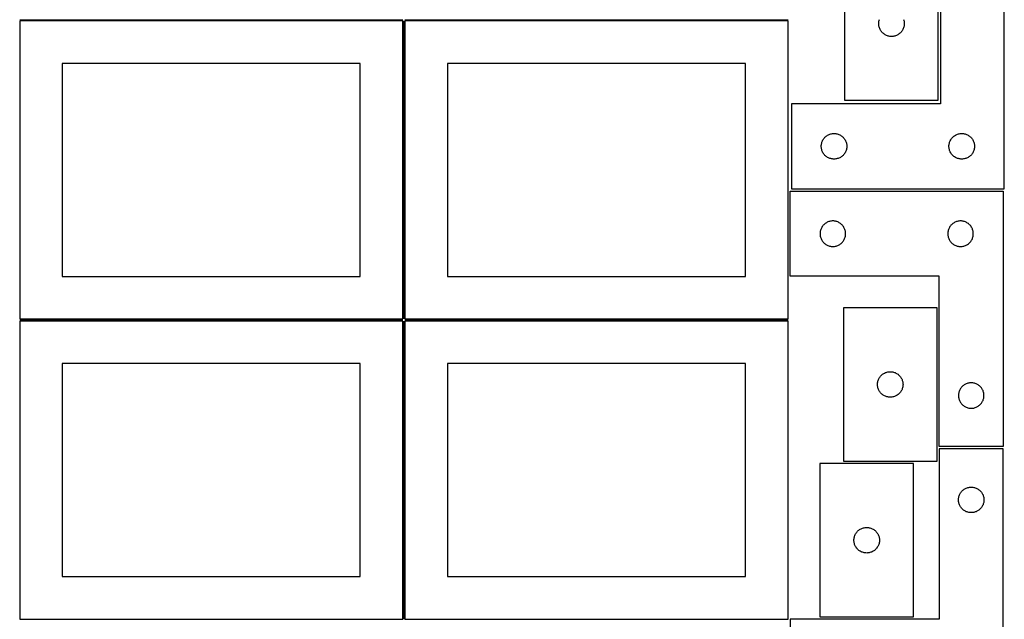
# Model space of a CAD drawing. Header units: millimetres. Extents: x 7 to 1243, y 7 to 2493.
# Tile 3 of 14: x 550 to 1243, y 429 to 852. Entities that reach past the tile are written whole.
import ezdxf

# ---------------------------------------------------------------- set-up
doc = ezdxf.new("R2010")
doc.units = ezdxf.units.MM
doc.layers.add('COMMON', color=5, linetype='CONTINUOUS', true_color=0x0000ff)
doc.layers.add('CUT', color=7, linetype='CONTINUOUS', true_color=0x000000)

msp = doc.modelspace()

# ---------------------------------------------------------------- linework, layer by layer
at = {"layer": 'COMMON'}
for p, q in [((549.562896, 851.812898), (819.562896, 851.812898)), ((820.312896, 851.050692), (820.312896, 641.062898)), ((821.062897, 851.800692), (1091.062897, 851.800692)), ((549.562896, 640.312897), (819.562896, 640.312897)), ((820.312896, 639.550691), (820.312896, 429.562897)), ((821.062897, 640.300691), (1091.062897, 640.300691))]:
    msp.add_line(p, q, dxfattribs=at)
at = {"layer": 'CUT'}
for p, q in [((1198.43503, 912.671724), (1198.43503, 792.671724)), ((1243.43503, 732.671724), (1243.43503, 912.671724)), ((1130.920981, 903.080354), (1130.920981, 795.080354)), ((1196.920981, 795.080354), (1196.920981, 903.080354)), ((819.562896, 851.062898), (549.562896, 851.062898)), ((549.562896, 851.062898), (549.562896, 641.062898)), ((819.562896, 641.062898), (819.562896, 851.062898)), ((1091.062897, 851.050692), (821.062897, 851.050692)), ((821.062897, 851.050692), (821.062897, 641.050692)), ((1091.062897, 641.050692), (1091.062897, 851.050692)), ((1154.920981, 849.080354), (1154.94025, 849.668983)), ((1154.94025, 848.491726), (1154.920981, 849.080354)), ((1154.94025, 849.668983), (1154.997977, 850.25509)), ((1154.997977, 847.905619), (1154.94025, 848.491726)), ((1154.997977, 850.25509), (1155.093913, 850.836167)), ((1155.093913, 847.324541), (1154.997977, 847.905619)), ((1155.093913, 850.836167), (1155.227648, 851.409726)), ((1155.227648, 846.750983), (1155.093913, 847.324541)), ((1155.227648, 851.409726), (1155.39861, 851.97331)), ((1155.39861, 846.187399), (1155.227648, 846.750983)), ((1172.443352, 851.97331), (1172.614313, 851.409726)), ((1172.614313, 846.750983), (1172.443352, 846.187399)), ((1172.614313, 851.409726), (1172.748048, 850.836167)), ((1172.748048, 847.324541), (1172.614313, 846.750983)), ((1172.748048, 850.836167), (1172.843985, 850.25509)), ((1172.843985, 847.905619), (1172.748048, 847.324541)), ((1172.843985, 850.25509), (1172.901711, 849.668983)), ((1172.901711, 848.491726), (1172.843985, 847.905619)), ((1172.901711, 849.668983), (1172.920981, 849.080354)), ((1172.920981, 849.080354), (1172.901711, 848.491726)), ((1155.606065, 845.636203), (1155.39861, 846.187399)), ((1155.849126, 845.099756), (1155.606065, 845.636203)), ((1156.126752, 844.580354), (1155.849126, 845.099756)), ((1156.437754, 844.080222), (1156.126752, 844.580354)), ((1156.780801, 843.601502), (1156.437754, 844.080222)), ((1157.154422, 843.146242), (1156.780801, 843.601502)), ((1157.55702, 842.716393), (1157.154422, 843.146242)), ((1157.986868, 842.313796), (1157.55702, 842.716393)), ((1158.442128, 841.940174), (1157.986868, 842.313796)), ((1158.920849, 841.597128), (1158.442128, 841.940174)), ((1159.420981, 841.286126), (1158.920849, 841.597128)), ((1159.940383, 841.0085), (1159.420981, 841.286126)), ((1160.47683, 840.765439), (1159.940383, 841.0085)), ((1161.028026, 840.557983), (1160.47683, 840.765439)), ((1161.591609, 840.387022), (1161.028026, 840.557983)), ((1162.165168, 840.253287), (1161.591609, 840.387022)), ((1162.746245, 840.157351), (1162.165168, 840.253287)), ((1163.332353, 840.099624), (1162.746245, 840.157351)), ((1163.920981, 840.080354), (1163.332353, 840.099624)), ((1164.509609, 840.099624), (1163.920981, 840.080354)), ((1165.095716, 840.157351), (1164.509609, 840.099624)), ((1165.676794, 840.253287), (1165.095716, 840.157351)), ((1166.250352, 840.387022), (1165.676794, 840.253287)), ((1166.813936, 840.557983), (1166.250352, 840.387022)), ((1167.365132, 840.765439), (1166.813936, 840.557983)), ((1167.901579, 841.0085), (1167.365132, 840.765439)), ((1168.420981, 841.286126), (1167.901579, 841.0085)), ((1168.921113, 841.597128), (1168.420981, 841.286126)), ((1169.399834, 841.940174), (1168.921113, 841.597128)), ((1169.855093, 842.313796), (1169.399834, 841.940174)), ((1170.284942, 842.716393), (1169.855093, 842.313796)), ((1170.687539, 843.146242), (1170.284942, 842.716393)), ((1171.061161, 843.601502), (1170.687539, 843.146242)), ((1171.404207, 844.080222), (1171.061161, 843.601502)), ((1171.715209, 844.580354), (1171.404207, 844.080222)), ((1171.992835, 845.099756), (1171.715209, 844.580354)), ((1172.235897, 845.636203), (1171.992835, 845.099756)), ((1172.443352, 846.187399), (1172.235897, 845.636203)), ((789.562896, 821.062898), (579.562896, 821.062898)), ((579.562896, 821.062898), (579.562896, 671.062898)), ((789.562896, 671.062898), (789.562896, 821.062898)), ((1061.062897, 821.050692), (851.062897, 821.050692)), ((851.062897, 821.050692), (851.062897, 671.050692)), ((1061.062897, 671.050692), (1061.062897, 821.050692)), ((1198.43503, 792.671724), (1093.43503, 792.671724)), ((1093.43503, 792.671724), (1093.43503, 732.671724)), ((1130.920981, 795.080354), (1196.920981, 795.080354)), ((1118.434898, 770.154951), (1118.93503, 770.465953)), ((1118.93503, 770.465953), (1119.454432, 770.743579)), ((1119.454432, 770.743579), (1119.990879, 770.98664)), ((1119.990879, 770.98664), (1120.542075, 771.194095)), ((1120.542075, 771.194095), (1121.105659, 771.365056)), ((1121.105659, 771.365056), (1121.679217, 771.498792)), ((1121.679217, 771.498792), (1122.260295, 771.594728)), ((1122.260295, 771.594728), (1122.846402, 771.652454)), ((1122.846402, 771.652454), (1123.43503, 771.671724)), ((1123.43503, 771.671724), (1124.023658, 771.652454)), ((1124.023658, 771.652454), (1124.609766, 771.594728)), ((1124.609766, 771.594728), (1125.190843, 771.498792)), ((1125.190843, 771.498792), (1125.764402, 771.365056)), ((1125.764402, 771.365056), (1126.327985, 771.194095)), ((1126.327985, 771.194095), (1126.879181, 770.98664)), ((1126.879181, 770.98664), (1127.415629, 770.743579)), ((1127.415629, 770.743579), (1127.93503, 770.465953)), ((1127.93503, 770.465953), (1128.435162, 770.154951)), ((1208.434898, 770.154951), (1208.93503, 770.465953)), ((1208.93503, 770.465953), (1209.454432, 770.743579)), ((1209.454432, 770.743579), (1209.990879, 770.98664)), ((1209.990879, 770.98664), (1210.542075, 771.194095)), ((1210.542075, 771.194095), (1211.105659, 771.365056)), ((1211.105659, 771.365056), (1211.679217, 771.498792)), ((1211.679217, 771.498792), (1212.260295, 771.594728)), ((1212.260295, 771.594728), (1212.846402, 771.652454)), ((1212.846402, 771.652454), (1213.43503, 771.671724)), ((1213.43503, 771.671724), (1214.023658, 771.652454)), ((1214.023658, 771.652454), (1214.609766, 771.594728)), ((1214.609766, 771.594728), (1215.190843, 771.498792)), ((1215.190843, 771.498792), (1215.764402, 771.365056)), ((1215.764402, 771.365056), (1216.327985, 771.194095)), ((1216.327985, 771.194095), (1216.879181, 770.98664)), ((1216.879181, 770.98664), (1217.415629, 770.743579)), ((1217.415629, 770.743579), (1217.93503, 770.465953)), ((1217.93503, 770.465953), (1218.435162, 770.154951)), ((1114.43503, 762.671724), (1114.4543, 763.260352)), ((1114.4543, 763.260352), (1114.512027, 763.84646)), ((1114.512027, 763.84646), (1114.607963, 764.427537)), ((1114.607963, 764.427537), (1114.741698, 765.001095)), ((1114.741698, 765.001095), (1114.912659, 765.564679)), ((1114.912659, 765.564679), (1115.120114, 766.115875)), ((1115.120114, 766.115875), (1115.363176, 766.652322)), ((1115.363176, 766.652322), (1115.640802, 767.171724)), ((1115.640802, 767.171724), (1115.951804, 767.671856)), ((1115.951804, 767.671856), (1116.29485, 768.150577)), ((1116.29485, 768.150577), (1116.668472, 768.605836)), ((1116.668472, 768.605836), (1117.071069, 769.035685)), ((1117.071069, 769.035685), (1117.500918, 769.438282)), ((1117.500918, 769.438282), (1117.956177, 769.811904)), ((1117.956177, 769.811904), (1118.434898, 770.154951)), ((1128.435162, 770.154951), (1128.913883, 769.811904)), ((1128.913883, 769.811904), (1129.369143, 769.438282)), ((1129.369143, 769.438282), (1129.798991, 769.035685)), ((1129.798991, 769.035685), (1130.201589, 768.605836)), ((1130.201589, 768.605836), (1130.57521, 768.150577)), ((1130.57521, 768.150577), (1130.918257, 767.671856)), ((1130.918257, 767.671856), (1131.229259, 767.171724)), ((1131.229259, 767.171724), (1131.506885, 766.652322)), ((1131.506885, 766.652322), (1131.749946, 766.115875)), ((1131.749946, 766.115875), (1131.957401, 765.564679)), ((1131.957401, 765.564679), (1132.128363, 765.001095)), ((1132.128363, 765.001095), (1132.262098, 764.427537)), ((1132.262098, 764.427537), (1132.358034, 763.84646)), ((1132.358034, 763.84646), (1132.415761, 763.260352)), ((1132.415761, 763.260352), (1132.43503, 762.671724)), ((1204.43503, 762.671724), (1204.4543, 763.260352)), ((1204.4543, 763.260352), (1204.512027, 763.84646)), ((1204.512027, 763.84646), (1204.607963, 764.427537)), ((1204.607963, 764.427537), (1204.741698, 765.001095)), ((1204.741698, 765.001095), (1204.912659, 765.564679)), ((1204.912659, 765.564679), (1205.120114, 766.115875)), ((1205.120114, 766.115875), (1205.363176, 766.652322)), ((1205.363176, 766.652322), (1205.640802, 767.171724)), ((1205.640802, 767.171724), (1205.951804, 767.671856)), ((1205.951804, 767.671856), (1206.29485, 768.150577)), ((1206.29485, 768.150577), (1206.668472, 768.605836)), ((1206.668472, 768.605836), (1207.071069, 769.035685)), ((1207.071069, 769.035685), (1207.500918, 769.438282)), ((1207.500918, 769.438282), (1207.956177, 769.811904)), ((1207.956177, 769.811904), (1208.434898, 770.154951)), ((1218.435162, 770.154951), (1218.913883, 769.811904)), ((1218.913883, 769.811904), (1219.369143, 769.438282)), ((1219.369143, 769.438282), (1219.798991, 769.035685)), ((1219.798991, 769.035685), (1220.201589, 768.605836)), ((1220.201589, 768.605836), (1220.57521, 768.150577)), ((1220.57521, 768.150577), (1220.918257, 767.671856)), ((1220.918257, 767.671856), (1221.229259, 767.171724)), ((1221.229259, 767.171724), (1221.506885, 766.652322)), ((1221.506885, 766.652322), (1221.749946, 766.115875)), ((1221.749946, 766.115875), (1221.957401, 765.564679)), ((1221.957401, 765.564679), (1222.128363, 765.001095)), ((1222.128363, 765.001095), (1222.262098, 764.427537)), ((1222.262098, 764.427537), (1222.358034, 763.84646)), ((1222.358034, 763.84646), (1222.415761, 763.260352)), ((1222.415761, 763.260352), (1222.43503, 762.671724)), ((1114.4543, 762.083096), (1114.43503, 762.671724)), ((1114.512027, 761.496988), (1114.4543, 762.083096)), ((1114.607963, 760.915911), (1114.512027, 761.496988)), ((1114.741698, 760.342353), (1114.607963, 760.915911)), ((1114.912659, 759.778769), (1114.741698, 760.342353)), ((1115.120114, 759.227573), (1114.912659, 759.778769)), ((1115.363176, 758.691126), (1115.120114, 759.227573)), ((1115.640802, 758.171724), (1115.363176, 758.691126)), ((1115.951804, 757.671592), (1115.640802, 758.171724)), ((1116.29485, 757.192871), (1115.951804, 757.671592)), ((1116.668472, 756.737612), (1116.29485, 757.192871)), ((1117.071069, 756.307763), (1116.668472, 756.737612)), ((1130.201589, 756.737612), (1129.798991, 756.307763)), ((1130.57521, 757.192871), (1130.201589, 756.737612)), ((1130.918257, 757.671592), (1130.57521, 757.192871)), ((1131.229259, 758.171724), (1130.918257, 757.671592)), ((1131.506885, 758.691126), (1131.229259, 758.171724)), ((1131.749946, 759.227573), (1131.506885, 758.691126)), ((1131.957401, 759.778769), (1131.749946, 759.227573)), ((1132.128363, 760.342353), (1131.957401, 759.778769)), ((1132.262098, 760.915911), (1132.128363, 760.342353)), ((1132.358034, 761.496988), (1132.262098, 760.915911)), ((1132.415761, 762.083096), (1132.358034, 761.496988)), ((1132.43503, 762.671724), (1132.415761, 762.083096)), ((1204.4543, 762.083096), (1204.43503, 762.671724)), ((1204.512027, 761.496988), (1204.4543, 762.083096)), ((1204.607963, 760.915911), (1204.512027, 761.496988)), ((1204.741698, 760.342353), (1204.607963, 760.915911)), ((1204.912659, 759.778769), (1204.741698, 760.342353)), ((1205.120114, 759.227573), (1204.912659, 759.778769)), ((1205.363176, 758.691126), (1205.120114, 759.227573)), ((1205.640802, 758.171724), (1205.363176, 758.691126)), ((1205.951804, 757.671592), (1205.640802, 758.171724)), ((1206.29485, 757.192871), (1205.951804, 757.671592)), ((1206.668472, 756.737612), (1206.29485, 757.192871)), ((1207.071069, 756.307763), (1206.668472, 756.737612)), ((1220.201589, 756.737612), (1219.798991, 756.307763)), ((1220.57521, 757.192871), (1220.201589, 756.737612)), ((1220.918257, 757.671592), (1220.57521, 757.192871)), ((1221.229259, 758.171724), (1220.918257, 757.671592)), ((1221.506885, 758.691126), (1221.229259, 758.171724)), ((1221.749946, 759.227573), (1221.506885, 758.691126)), ((1221.957401, 759.778769), (1221.749946, 759.227573)), ((1222.128363, 760.342353), (1221.957401, 759.778769)), ((1222.262098, 760.915911), (1222.128363, 760.342353)), ((1222.358034, 761.496988), (1222.262098, 760.915911)), ((1222.415761, 762.083096), (1222.358034, 761.496988)), ((1222.43503, 762.671724), (1222.415761, 762.083096)), ((1117.500918, 755.905166), (1117.071069, 756.307763)), ((1117.956177, 755.531544), (1117.500918, 755.905166)), ((1118.434898, 755.188498), (1117.956177, 755.531544)), ((1118.93503, 754.877495), (1118.434898, 755.188498)), ((1119.454432, 754.599869), (1118.93503, 754.877495)), ((1119.990879, 754.356808), (1119.454432, 754.599869)), ((1120.542075, 754.149353), (1119.990879, 754.356808)), ((1121.105659, 753.978392), (1120.542075, 754.149353)), ((1121.679217, 753.844656), (1121.105659, 753.978392)), ((1122.260295, 753.74872), (1121.679217, 753.844656)), ((1122.846402, 753.690994), (1122.260295, 753.74872)), ((1123.43503, 753.671724), (1122.846402, 753.690994)), ((1124.023658, 753.690994), (1123.43503, 753.671724)), ((1124.609766, 753.74872), (1124.023658, 753.690994)), ((1125.190843, 753.844656), (1124.609766, 753.74872)), ((1125.764402, 753.978392), (1125.190843, 753.844656)), ((1126.327985, 754.149353), (1125.764402, 753.978392)), ((1126.879181, 754.356808), (1126.327985, 754.149353)), ((1127.415629, 754.599869), (1126.879181, 754.356808)), ((1127.93503, 754.877495), (1127.415629, 754.599869)), ((1128.435162, 755.188498), (1127.93503, 754.877495)), ((1128.913883, 755.531544), (1128.435162, 755.188498)), ((1129.369143, 755.905166), (1128.913883, 755.531544)), ((1129.798991, 756.307763), (1129.369143, 755.905166)), ((1207.500918, 755.905166), (1207.071069, 756.307763)), ((1207.956177, 755.531544), (1207.500918, 755.905166)), ((1208.434898, 755.188498), (1207.956177, 755.531544)), ((1208.93503, 754.877495), (1208.434898, 755.188498)), ((1209.454432, 754.599869), (1208.93503, 754.877495)), ((1209.990879, 754.356808), (1209.454432, 754.599869)), ((1210.542075, 754.149353), (1209.990879, 754.356808)), ((1211.105659, 753.978392), (1210.542075, 754.149353)), ((1211.679217, 753.844656), (1211.105659, 753.978392)), ((1212.260295, 753.74872), (1211.679217, 753.844656)), ((1212.846402, 753.690994), (1212.260295, 753.74872)), ((1213.43503, 753.671724), (1212.846402, 753.690994)), ((1214.023658, 753.690994), (1213.43503, 753.671724)), ((1214.609766, 753.74872), (1214.023658, 753.690994)), ((1215.190843, 753.844656), (1214.609766, 753.74872)), ((1215.764402, 753.978392), (1215.190843, 753.844656)), ((1216.327985, 754.149353), (1215.764402, 753.978392)), ((1216.879181, 754.356808), (1216.327985, 754.149353)), ((1217.415629, 754.599869), (1216.879181, 754.356808)), ((1217.93503, 754.877495), (1217.415629, 754.599869)), ((1218.435162, 755.188498), (1217.93503, 754.877495)), ((1218.913883, 755.531544), (1218.435162, 755.188498)), ((1219.369143, 755.905166), (1218.913883, 755.531544)), ((1219.798991, 756.307763), (1219.369143, 755.905166)), ((1092.604729, 671.083838), (1092.604729, 731.083838)), ((1092.604729, 731.083838), (1242.604729, 731.083838)), ((1093.43503, 732.671724), (1243.43503, 732.671724)), ((1242.604729, 731.083838), (1242.604729, 551.083838)), ((1116.670617, 707.850396), (1116.240768, 707.447799)), ((1117.125876, 708.224018), (1116.670617, 707.850396)), ((1117.604597, 708.567065), (1117.125876, 708.224018)), ((1118.104729, 708.878067), (1117.604597, 708.567065)), ((1118.624131, 709.155693), (1118.104729, 708.878067)), ((1119.160578, 709.398754), (1118.624131, 709.155693)), ((1119.711774, 709.606209), (1119.160578, 709.398754)), ((1120.275358, 709.777171), (1119.711774, 709.606209)), ((1120.848916, 709.910906), (1120.275358, 709.777171)), ((1121.429993, 710.006842), (1120.848916, 709.910906)), ((1122.016101, 710.064569), (1121.429993, 710.006842)), ((1122.604729, 710.083838), (1122.016101, 710.064569)), ((1123.193357, 710.064569), (1122.604729, 710.083838)), ((1123.779465, 710.006842), (1123.193357, 710.064569)), ((1124.360542, 709.910906), (1123.779465, 710.006842)), ((1124.934101, 709.777171), (1124.360542, 709.910906)), ((1125.497684, 709.606209), (1124.934101, 709.777171)), ((1126.04888, 709.398754), (1125.497684, 709.606209)), ((1126.585327, 709.155693), (1126.04888, 709.398754)), ((1127.104729, 708.878067), (1126.585327, 709.155693)), ((1127.604861, 708.567065), (1127.104729, 708.878067)), ((1128.083582, 708.224018), (1127.604861, 708.567065)), ((1128.538841, 707.850396), (1128.083582, 708.224018)), ((1128.96869, 707.447799), (1128.538841, 707.850396)), ((1206.670617, 707.850396), (1206.240768, 707.447799)), ((1207.125876, 708.224018), (1206.670617, 707.850396)), ((1207.604597, 708.567065), (1207.125876, 708.224018)), ((1208.104729, 708.878067), (1207.604597, 708.567065)), ((1208.624131, 709.155693), (1208.104729, 708.878067)), ((1209.160578, 709.398754), (1208.624131, 709.155693)), ((1209.711774, 709.606209), (1209.160578, 709.398754)), ((1210.275358, 709.777171), (1209.711774, 709.606209)), ((1210.848916, 709.910906), (1210.275358, 709.777171)), ((1211.429993, 710.006842), (1210.848916, 709.910906)), ((1212.016101, 710.064569), (1211.429993, 710.006842)), ((1212.604729, 710.083838), (1212.016101, 710.064569)), ((1213.193357, 710.064569), (1212.604729, 710.083838)), ((1213.779465, 710.006842), (1213.193357, 710.064569)), ((1214.360542, 709.910906), (1213.779465, 710.006842)), ((1214.934101, 709.777171), (1214.360542, 709.910906)), ((1215.497684, 709.606209), (1214.934101, 709.777171)), ((1216.04888, 709.398754), (1215.497684, 709.606209)), ((1216.585327, 709.155693), (1216.04888, 709.398754)), ((1217.104729, 708.878067), (1216.585327, 709.155693)), ((1217.604861, 708.567065), (1217.104729, 708.878067)), ((1218.083582, 708.224018), (1217.604861, 708.567065)), ((1218.538841, 707.850396), (1218.083582, 708.224018)), ((1218.96869, 707.447799), (1218.538841, 707.850396)), ((1113.623999, 701.672466), (1113.604729, 701.083838)), ((1113.604729, 701.083838), (1113.623999, 700.49521)), ((1113.681725, 702.258574), (1113.623999, 701.672466)), ((1113.777662, 702.839651), (1113.681725, 702.258574)), ((1113.911397, 703.41321), (1113.777662, 702.839651)), ((1114.082358, 703.976793), (1113.911397, 703.41321)), ((1114.289813, 704.527989), (1114.082358, 703.976793)), ((1114.532874, 705.064436), (1114.289813, 704.527989)), ((1114.810501, 705.583838), (1114.532874, 705.064436)), ((1115.121503, 706.08397), (1114.810501, 705.583838)), ((1115.464549, 706.562691), (1115.121503, 706.08397)), ((1115.838171, 707.017951), (1115.464549, 706.562691)), ((1116.240768, 707.447799), (1115.838171, 707.017951)), ((1129.371287, 707.017951), (1128.96869, 707.447799)), ((1129.744909, 706.562691), (1129.371287, 707.017951)), ((1130.087956, 706.08397), (1129.744909, 706.562691)), ((1130.398958, 705.583838), (1130.087956, 706.08397)), ((1130.676584, 705.064436), (1130.398958, 705.583838)), ((1130.919645, 704.527989), (1130.676584, 705.064436)), ((1131.1271, 703.976793), (1130.919645, 704.527989)), ((1131.298062, 703.41321), (1131.1271, 703.976793)), ((1131.431797, 702.839651), (1131.298062, 703.41321)), ((1131.527733, 702.258574), (1131.431797, 702.839651)), ((1131.585459, 701.672466), (1131.527733, 702.258574)), ((1131.604729, 701.083838), (1131.585459, 701.672466)), ((1131.585459, 700.49521), (1131.604729, 701.083838)), ((1203.623999, 701.672466), (1203.604729, 701.083838)), ((1203.604729, 701.083838), (1203.623999, 700.49521)), ((1203.681725, 702.258574), (1203.623999, 701.672466)), ((1203.777662, 702.839651), (1203.681725, 702.258574)), ((1203.911397, 703.41321), (1203.777662, 702.839651)), ((1204.082358, 703.976793), (1203.911397, 703.41321)), ((1204.289813, 704.527989), (1204.082358, 703.976793)), ((1204.532874, 705.064436), (1204.289813, 704.527989)), ((1204.810501, 705.583838), (1204.532874, 705.064436)), ((1205.121503, 706.08397), (1204.810501, 705.583838)), ((1205.464549, 706.562691), (1205.121503, 706.08397)), ((1205.838171, 707.017951), (1205.464549, 706.562691)), ((1206.240768, 707.447799), (1205.838171, 707.017951)), ((1219.371287, 707.017951), (1218.96869, 707.447799)), ((1219.744909, 706.562691), (1219.371287, 707.017951)), ((1220.087956, 706.08397), (1219.744909, 706.562691)), ((1220.398958, 705.583838), (1220.087956, 706.08397)), ((1220.676584, 705.064436), (1220.398958, 705.583838)), ((1220.919645, 704.527989), (1220.676584, 705.064436)), ((1221.1271, 703.976793), (1220.919645, 704.527989)), ((1221.298062, 703.41321), (1221.1271, 703.976793)), ((1221.431797, 702.839651), (1221.298062, 703.41321)), ((1221.527733, 702.258574), (1221.431797, 702.839651)), ((1221.585459, 701.672466), (1221.527733, 702.258574)), ((1221.604729, 701.083838), (1221.585459, 701.672466)), ((1221.585459, 700.49521), (1221.604729, 701.083838)), ((1113.623999, 700.49521), (1113.681725, 699.909102)), ((1113.681725, 699.909102), (1113.777662, 699.328025)), ((1113.777662, 699.328025), (1113.911397, 698.754467)), ((1113.911397, 698.754467), (1114.082358, 698.190883)), ((1114.082358, 698.190883), (1114.289813, 697.639687)), ((1114.289813, 697.639687), (1114.532874, 697.10324)), ((1114.532874, 697.10324), (1114.810501, 696.583838)), ((1114.810501, 696.583838), (1115.121503, 696.083706)), ((1115.121503, 696.083706), (1115.464549, 695.604985)), ((1115.464549, 695.604985), (1115.838171, 695.149726)), ((1115.838171, 695.149726), (1116.240768, 694.719877)), ((1116.240768, 694.719877), (1116.670617, 694.31728)), ((1116.670617, 694.31728), (1117.125876, 693.943658)), ((1117.125876, 693.943658), (1117.604597, 693.600612)), ((1127.604861, 693.600612), (1128.083582, 693.943658)), ((1128.083582, 693.943658), (1128.538841, 694.31728)), ((1128.538841, 694.31728), (1128.96869, 694.719877)), ((1128.96869, 694.719877), (1129.371287, 695.149726)), ((1129.371287, 695.149726), (1129.744909, 695.604985)), ((1129.744909, 695.604985), (1130.087956, 696.083706)), ((1130.087956, 696.083706), (1130.398958, 696.583838)), ((1130.398958, 696.583838), (1130.676584, 697.10324)), ((1130.676584, 697.10324), (1130.919645, 697.639687)), ((1130.919645, 697.639687), (1131.1271, 698.190883)), ((1131.1271, 698.190883), (1131.298062, 698.754467)), ((1131.298062, 698.754467), (1131.431797, 699.328025)), ((1131.431797, 699.328025), (1131.527733, 699.909102)), ((1131.527733, 699.909102), (1131.585459, 700.49521)), ((1203.623999, 700.49521), (1203.681725, 699.909102)), ((1203.681725, 699.909102), (1203.777662, 699.328025)), ((1203.777662, 699.328025), (1203.911397, 698.754467)), ((1203.911397, 698.754467), (1204.082358, 698.190883)), ((1204.082358, 698.190883), (1204.289813, 697.639687)), ((1204.289813, 697.639687), (1204.532874, 697.10324)), ((1204.532874, 697.10324), (1204.810501, 696.583838)), ((1204.810501, 696.583838), (1205.121503, 696.083706)), ((1205.121503, 696.083706), (1205.464549, 695.604985)), ((1205.464549, 695.604985), (1205.838171, 695.149726)), ((1205.838171, 695.149726), (1206.240768, 694.719877)), ((1206.240768, 694.719877), (1206.670617, 694.31728)), ((1206.670617, 694.31728), (1207.125876, 693.943658)), ((1207.125876, 693.943658), (1207.604597, 693.600612)), ((1217.604861, 693.600612), (1218.083582, 693.943658)), ((1218.083582, 693.943658), (1218.538841, 694.31728)), ((1218.538841, 694.31728), (1218.96869, 694.719877)), ((1218.96869, 694.719877), (1219.371287, 695.149726)), ((1219.371287, 695.149726), (1219.744909, 695.604985)), ((1219.744909, 695.604985), (1220.087956, 696.083706)), ((1220.087956, 696.083706), (1220.398958, 696.583838)), ((1220.398958, 696.583838), (1220.676584, 697.10324)), ((1220.676584, 697.10324), (1220.919645, 697.639687)), ((1220.919645, 697.639687), (1221.1271, 698.190883)), ((1221.1271, 698.190883), (1221.298062, 698.754467)), ((1221.298062, 698.754467), (1221.431797, 699.328025)), ((1221.431797, 699.328025), (1221.527733, 699.909102)), ((1221.527733, 699.909102), (1221.585459, 700.49521)), ((1117.604597, 693.600612), (1118.104729, 693.28961)), ((1118.104729, 693.28961), (1118.624131, 693.011984)), ((1118.624131, 693.011984), (1119.160578, 692.768922)), ((1119.160578, 692.768922), (1119.711774, 692.561467)), ((1119.711774, 692.561467), (1120.275358, 692.390506)), ((1120.275358, 692.390506), (1120.848916, 692.256771)), ((1120.848916, 692.256771), (1121.429993, 692.160834)), ((1121.429993, 692.160834), (1122.016101, 692.103108)), ((1122.016101, 692.103108), (1122.604729, 692.083838)), ((1122.604729, 692.083838), (1123.193357, 692.103108)), ((1123.193357, 692.103108), (1123.779465, 692.160834)), ((1123.779465, 692.160834), (1124.360542, 692.256771)), ((1124.360542, 692.256771), (1124.934101, 692.390506)), ((1124.934101, 692.390506), (1125.497684, 692.561467)), ((1125.497684, 692.561467), (1126.04888, 692.768922)), ((1126.04888, 692.768922), (1126.585327, 693.011984)), ((1126.585327, 693.011984), (1127.104729, 693.28961)), ((1127.104729, 693.28961), (1127.604861, 693.600612)), ((1207.604597, 693.600612), (1208.104729, 693.28961)), ((1208.104729, 693.28961), (1208.624131, 693.011984)), ((1208.624131, 693.011984), (1209.160578, 692.768922)), ((1209.160578, 692.768922), (1209.711774, 692.561467)), ((1209.711774, 692.561467), (1210.275358, 692.390506)), ((1210.275358, 692.390506), (1210.848916, 692.256771)), ((1210.848916, 692.256771), (1211.429993, 692.160834)), ((1211.429993, 692.160834), (1212.016101, 692.103108)), ((1212.016101, 692.103108), (1212.604729, 692.083838)), ((1212.604729, 692.083838), (1213.193357, 692.103108)), ((1213.193357, 692.103108), (1213.779465, 692.160834)), ((1213.779465, 692.160834), (1214.360542, 692.256771)), ((1214.360542, 692.256771), (1214.934101, 692.390506)), ((1214.934101, 692.390506), (1215.497684, 692.561467)), ((1215.497684, 692.561467), (1216.04888, 692.768922)), ((1216.04888, 692.768922), (1216.585327, 693.011984)), ((1216.585327, 693.011984), (1217.104729, 693.28961)), ((1217.104729, 693.28961), (1217.604861, 693.600612)), ((579.562896, 671.062898), (789.562896, 671.062898)), ((851.062897, 671.050692), (1061.062897, 671.050692)), ((1197.604729, 671.083838), (1092.604729, 671.083838)), ((1197.604729, 551.083838), (1197.604729, 671.083838)), ((1130.04799, 648.881316), (1130.04799, 540.881316)), ((1196.04799, 648.881316), (1130.04799, 648.881316)), ((1196.04799, 540.881316), (1196.04799, 648.881316)), ((549.562896, 641.062898), (819.562896, 641.062898)), ((819.562896, 639.562897), (549.562896, 639.562897)), ((549.562896, 639.562897), (549.562896, 429.562897)), ((819.562896, 429.562897), (819.562896, 639.562897)), ((821.062897, 641.050692), (1091.062897, 641.050692)), ((1091.062897, 639.550691), (821.062897, 639.550691)), ((821.062897, 639.550691), (821.062897, 429.550691)), ((1091.062897, 429.550691), (1091.062897, 639.550691)), ((789.562896, 609.562897), (579.562896, 609.562897)), ((579.562896, 609.562897), (579.562896, 459.562897)), ((789.562896, 459.562897), (789.562896, 609.562897)), ((1061.062897, 609.550691), (851.062897, 609.550691)), ((851.062897, 609.550691), (851.062897, 459.550691)), ((1061.062897, 459.550691), (1061.062897, 609.550691)), ((1160.718619, 603.574648), (1161.292177, 603.708383)), ((1161.292177, 603.708383), (1161.873254, 603.80432)), ((1161.873254, 603.80432), (1162.459362, 603.862046)), ((1162.459362, 603.862046), (1163.04799, 603.881316)), ((1163.04799, 603.881316), (1163.636618, 603.862046)), ((1163.636618, 603.862046), (1164.222726, 603.80432)), ((1164.222726, 603.80432), (1164.803803, 603.708383)), ((1164.803803, 603.708383), (1165.377362, 603.574648)), ((1154.220923, 596.637129), (1154.354658, 597.210687)), ((1154.354658, 597.210687), (1154.525619, 597.774271)), ((1154.525619, 597.774271), (1154.733074, 598.325467)), ((1154.733074, 598.325467), (1154.976136, 598.861914)), ((1154.976136, 598.861914), (1155.253762, 599.381316)), ((1155.253762, 599.381316), (1155.564764, 599.881448)), ((1155.564764, 599.881448), (1155.90781, 600.360169)), ((1155.90781, 600.360169), (1156.281432, 600.815428)), ((1156.281432, 600.815428), (1156.684029, 601.245277)), ((1156.684029, 601.245277), (1157.113878, 601.647874)), ((1157.113878, 601.647874), (1157.569137, 602.021496)), ((1157.569137, 602.021496), (1158.047858, 602.364542)), ((1158.047858, 602.364542), (1158.54799, 602.675544)), ((1158.54799, 602.675544), (1159.067392, 602.953171)), ((1159.067392, 602.953171), (1159.603839, 603.196232)), ((1159.603839, 603.196232), (1160.155035, 603.403687)), ((1160.155035, 603.403687), (1160.718619, 603.574648)), ((1165.377362, 603.574648), (1165.940945, 603.403687)), ((1165.940945, 603.403687), (1166.492141, 603.196232)), ((1166.492141, 603.196232), (1167.028588, 602.953171)), ((1167.028588, 602.953171), (1167.54799, 602.675544)), ((1167.54799, 602.675544), (1168.048122, 602.364542)), ((1168.048122, 602.364542), (1168.526843, 602.021496)), ((1168.526843, 602.021496), (1168.982103, 601.647874)), ((1168.982103, 601.647874), (1169.411951, 601.245277)), ((1169.411951, 601.245277), (1169.814548, 600.815428)), ((1169.814548, 600.815428), (1170.18817, 600.360169)), ((1170.18817, 600.360169), (1170.531217, 599.881448)), ((1170.531217, 599.881448), (1170.842219, 599.381316)), ((1170.842219, 599.381316), (1171.119845, 598.861914)), ((1171.119845, 598.861914), (1171.362906, 598.325467)), ((1171.362906, 598.325467), (1171.570361, 597.774271)), ((1171.570361, 597.774271), (1171.741323, 597.210687)), ((1171.741323, 597.210687), (1171.875058, 596.637129)), ((1154.04799, 594.881316), (1154.06726, 595.469944)), ((1154.06726, 594.292688), (1154.04799, 594.881316)), ((1154.06726, 595.469944), (1154.124986, 596.056052)), ((1154.124986, 593.70658), (1154.06726, 594.292688)), ((1154.124986, 596.056052), (1154.220923, 596.637129)), ((1154.220923, 593.125503), (1154.124986, 593.70658)), ((1154.354658, 592.551944), (1154.220923, 593.125503)), ((1154.525619, 591.988361), (1154.354658, 592.551944)), ((1154.733074, 591.437165), (1154.525619, 591.988361)), ((1154.976136, 590.900718), (1154.733074, 591.437165)), ((1155.253762, 590.381316), (1154.976136, 590.900718)), ((1155.564764, 589.881184), (1155.253762, 590.381316)), ((1155.90781, 589.402463), (1155.564764, 589.881184)), ((1170.531217, 589.881184), (1170.18817, 589.402463)), ((1170.842219, 590.381316), (1170.531217, 589.881184)), ((1171.119845, 590.900718), (1170.842219, 590.381316)), ((1171.362906, 591.437165), (1171.119845, 590.900718)), ((1171.570361, 591.988361), (1171.362906, 591.437165)), ((1171.741323, 592.551944), (1171.570361, 591.988361)), ((1171.875058, 593.125503), (1171.741323, 592.551944)), ((1171.875058, 596.637129), (1171.970994, 596.056052)), ((1171.970994, 593.70658), (1171.875058, 593.125503)), ((1171.970994, 596.056052), (1172.028721, 595.469944)), ((1172.028721, 594.292688), (1171.970994, 593.70658)), ((1172.028721, 595.469944), (1172.04799, 594.881316)), ((1172.04799, 594.881316), (1172.028721, 594.292688)), ((1211.582358, 589.976793), (1211.411397, 589.41321)), ((1211.789813, 590.527989), (1211.582358, 589.976793)), ((1212.032874, 591.064436), (1211.789813, 590.527989)), ((1212.310501, 591.583838), (1212.032874, 591.064436)), ((1212.621503, 592.08397), (1212.310501, 591.583838)), ((1212.964549, 592.562691), (1212.621503, 592.08397)), ((1213.338171, 593.017951), (1212.964549, 592.562691)), ((1213.740768, 593.447799), (1213.338171, 593.017951)), ((1214.170617, 593.850396), (1213.740768, 593.447799)), ((1214.625876, 594.224018), (1214.170617, 593.850396)), ((1215.104597, 594.567065), (1214.625876, 594.224018)), ((1215.604729, 594.878067), (1215.104597, 594.567065)), ((1216.124131, 595.155693), (1215.604729, 594.878067)), ((1216.660578, 595.398754), (1216.124131, 595.155693)), ((1217.211774, 595.606209), (1216.660578, 595.398754)), ((1217.775358, 595.777171), (1217.211774, 595.606209)), ((1218.348916, 595.910906), (1217.775358, 595.777171)), ((1218.929993, 596.006842), (1218.348916, 595.910906)), ((1219.516101, 596.064569), (1218.929993, 596.006842)), ((1220.104729, 596.083838), (1219.516101, 596.064569)), ((1220.693357, 596.064569), (1220.104729, 596.083838)), ((1221.279465, 596.006842), (1220.693357, 596.064569)), ((1221.860542, 595.910906), (1221.279465, 596.006842)), ((1222.434101, 595.777171), (1221.860542, 595.910906)), ((1222.997684, 595.606209), (1222.434101, 595.777171)), ((1223.54888, 595.398754), (1222.997684, 595.606209)), ((1224.085327, 595.155693), (1223.54888, 595.398754)), ((1224.604729, 594.878067), (1224.085327, 595.155693)), ((1225.104861, 594.567065), (1224.604729, 594.878067)), ((1225.583582, 594.224018), (1225.104861, 594.567065)), ((1226.038841, 593.850396), (1225.583582, 594.224018)), ((1226.46869, 593.447799), (1226.038841, 593.850396)), ((1226.871287, 593.017951), (1226.46869, 593.447799)), ((1227.244909, 592.562691), (1226.871287, 593.017951)), ((1227.587956, 592.08397), (1227.244909, 592.562691)), ((1227.898958, 591.583838), (1227.587956, 592.08397)), ((1228.176584, 591.064436), (1227.898958, 591.583838)), ((1228.419645, 590.527989), (1228.176584, 591.064436)), ((1228.6271, 589.976793), (1228.419645, 590.527989)), ((1228.798062, 589.41321), (1228.6271, 589.976793)), ((1156.281432, 588.947204), (1155.90781, 589.402463)), ((1156.684029, 588.517355), (1156.281432, 588.947204)), ((1157.113878, 588.114758), (1156.684029, 588.517355)), ((1157.569137, 587.741136), (1157.113878, 588.114758)), ((1158.047858, 587.398089), (1157.569137, 587.741136)), ((1158.54799, 587.087087), (1158.047858, 587.398089)), ((1159.067392, 586.809461), (1158.54799, 587.087087)), ((1159.603839, 586.5664), (1159.067392, 586.809461)), ((1160.155035, 586.358945), (1159.603839, 586.5664)), ((1160.718619, 586.187983), (1160.155035, 586.358945)), ((1161.292177, 586.054248), (1160.718619, 586.187983)), ((1161.873254, 585.958312), (1161.292177, 586.054248)), ((1162.459362, 585.900586), (1161.873254, 585.958312)), ((1163.04799, 585.881316), (1162.459362, 585.900586)), ((1163.636618, 585.900586), (1163.04799, 585.881316)), ((1164.222726, 585.958312), (1163.636618, 585.900586)), ((1164.803803, 586.054248), (1164.222726, 585.958312)), ((1165.377362, 586.187983), (1164.803803, 586.054248)), ((1165.940945, 586.358945), (1165.377362, 586.187983)), ((1166.492141, 586.5664), (1165.940945, 586.358945)), ((1167.028588, 586.809461), (1166.492141, 586.5664)), ((1167.54799, 587.087087), (1167.028588, 586.809461)), ((1168.048122, 587.398089), (1167.54799, 587.087087)), ((1168.526843, 587.741136), (1168.048122, 587.398089)), ((1168.982103, 588.114758), (1168.526843, 587.741136)), ((1169.411951, 588.517355), (1168.982103, 588.114758)), ((1169.814548, 588.947204), (1169.411951, 588.517355)), ((1170.18817, 589.402463), (1169.814548, 588.947204)), ((1211.123999, 587.672466), (1211.104729, 587.083838)), ((1211.104729, 587.083838), (1211.123999, 586.49521)), ((1211.181725, 588.258574), (1211.123999, 587.672466)), ((1211.123999, 586.49521), (1211.181725, 585.909102)), ((1211.277662, 588.839651), (1211.181725, 588.258574)), ((1211.181725, 585.909102), (1211.277662, 585.328025)), ((1211.411397, 589.41321), (1211.277662, 588.839651)), ((1211.277662, 585.328025), (1211.411397, 584.754467)), ((1211.411397, 584.754467), (1211.582358, 584.190883)), ((1211.582358, 584.190883), (1211.789813, 583.639687)), ((1211.789813, 583.639687), (1212.032874, 583.10324)), ((1212.032874, 583.10324), (1212.310501, 582.583838)), ((1227.898958, 582.583838), (1228.176584, 583.10324)), ((1228.176584, 583.10324), (1228.419645, 583.639687)), ((1228.419645, 583.639687), (1228.6271, 584.190883)), ((1228.6271, 584.190883), (1228.798062, 584.754467)), ((1228.931797, 588.839651), (1228.798062, 589.41321)), ((1228.798062, 584.754467), (1228.931797, 585.328025)), ((1229.027733, 588.258574), (1228.931797, 588.839651)), ((1228.931797, 585.328025), (1229.027733, 585.909102)), ((1229.085459, 587.672466), (1229.027733, 588.258574)), ((1229.027733, 585.909102), (1229.085459, 586.49521)), ((1229.104729, 587.083838), (1229.085459, 587.672466)), ((1229.085459, 586.49521), (1229.104729, 587.083838)), ((1212.310501, 582.583838), (1212.621503, 582.083706)), ((1212.621503, 582.083706), (1212.964549, 581.604985)), ((1212.964549, 581.604985), (1213.338171, 581.149726)), ((1213.338171, 581.149726), (1213.740768, 580.719877)), ((1213.740768, 580.719877), (1214.170617, 580.31728)), ((1214.170617, 580.31728), (1214.625876, 579.943658)), ((1214.625876, 579.943658), (1215.104597, 579.600612)), ((1215.104597, 579.600612), (1215.604729, 579.28961)), ((1215.604729, 579.28961), (1216.124131, 579.011984)), ((1216.124131, 579.011984), (1216.660578, 578.768922)), ((1216.660578, 578.768922), (1217.211774, 578.561467)), ((1217.211774, 578.561467), (1217.775358, 578.390506)), ((1217.775358, 578.390506), (1218.348916, 578.256771)), ((1218.348916, 578.256771), (1218.929993, 578.160834)), ((1218.929993, 578.160834), (1219.516101, 578.103108)), ((1219.516101, 578.103108), (1220.104729, 578.083838)), ((1220.104729, 578.083838), (1220.693357, 578.103108)), ((1220.693357, 578.103108), (1221.279465, 578.160834)), ((1221.279465, 578.160834), (1221.860542, 578.256771)), ((1221.860542, 578.256771), (1222.434101, 578.390506)), ((1222.434101, 578.390506), (1222.997684, 578.561467)), ((1222.997684, 578.561467), (1223.54888, 578.768922)), ((1223.54888, 578.768922), (1224.085327, 579.011984)), ((1224.085327, 579.011984), (1224.604729, 579.28961)), ((1224.604729, 579.28961), (1225.104861, 579.600612)), ((1225.104861, 579.600612), (1225.583582, 579.943658)), ((1225.583582, 579.943658), (1226.038841, 580.31728)), ((1226.038841, 580.31728), (1226.46869, 580.719877)), ((1226.46869, 580.719877), (1226.871287, 581.149726)), ((1226.871287, 581.149726), (1227.244909, 581.604985)), ((1227.244909, 581.604985), (1227.587956, 582.083706)), ((1227.587956, 582.083706), (1227.898958, 582.583838)), ((1242.604729, 551.083838), (1197.604729, 551.083838)), ((1242.604735, 549.562929), (1197.604735, 549.562929)), ((1197.604735, 549.562929), (1197.604735, 429.562929)), ((1242.604735, 369.562929), (1242.604735, 549.562929)), ((1179.449606, 539.123842), (1113.449606, 539.123842)), ((1113.449606, 539.123842), (1113.449606, 431.123842)), ((1130.04799, 540.881316), (1196.04799, 540.881316)), ((1179.449606, 431.123842), (1179.449606, 539.123842)), ((1214.170622, 520.329487), (1214.625882, 520.703109)), ((1214.625882, 520.703109), (1215.104603, 521.046155)), ((1215.104603, 521.046155), (1215.604735, 521.357157)), ((1215.604735, 521.357157), (1216.124137, 521.634784)), ((1216.124137, 521.634784), (1216.660584, 521.877845)), ((1216.660584, 521.877845), (1217.21178, 522.0853)), ((1217.21178, 522.0853), (1217.775363, 522.256261)), ((1217.775363, 522.256261), (1218.348922, 522.389996)), ((1218.348922, 522.389996), (1218.929999, 522.485933)), ((1218.929999, 522.485933), (1219.516107, 522.543659)), ((1219.516107, 522.543659), (1220.104735, 522.562929)), ((1220.104735, 522.562929), (1220.693363, 522.543659)), ((1220.693363, 522.543659), (1221.27947, 522.485933)), ((1221.27947, 522.485933), (1221.860548, 522.389996)), ((1221.860548, 522.389996), (1222.434106, 522.256261)), ((1222.434106, 522.256261), (1222.99769, 522.0853)), ((1222.99769, 522.0853), (1223.548886, 521.877845)), ((1223.548886, 521.877845), (1224.085333, 521.634784)), ((1224.085333, 521.634784), (1224.604735, 521.357157)), ((1224.604735, 521.357157), (1225.104867, 521.046155)), ((1225.104867, 521.046155), (1225.583588, 520.703109)), ((1225.583588, 520.703109), (1226.038847, 520.329487)), ((1211.104735, 513.562929), (1211.124004, 514.151557)), ((1211.124004, 512.974301), (1211.104735, 513.562929)), ((1211.124004, 514.151557), (1211.181731, 514.737665)), ((1211.181731, 514.737665), (1211.277667, 515.318742)), ((1211.277667, 515.318742), (1211.411402, 515.8923)), ((1211.411402, 515.8923), (1211.582364, 516.455884)), ((1211.582364, 516.455884), (1211.789819, 517.00708)), ((1211.789819, 517.00708), (1212.03288, 517.543527)), ((1212.03288, 517.543527), (1212.310506, 518.062929)), ((1212.310506, 518.062929), (1212.621508, 518.563061)), ((1212.621508, 518.563061), (1212.964555, 519.041782)), ((1212.964555, 519.041782), (1213.338176, 519.497041)), ((1213.338176, 519.497041), (1213.740774, 519.92689)), ((1213.740774, 519.92689), (1214.170622, 520.329487)), ((1226.038847, 520.329487), (1226.468696, 519.92689)), ((1226.468696, 519.92689), (1226.871293, 519.497041)), ((1226.871293, 519.497041), (1227.244915, 519.041782)), ((1227.244915, 519.041782), (1227.587961, 518.563061)), ((1227.587961, 518.563061), (1227.898963, 518.062929)), ((1227.898963, 518.062929), (1228.176589, 517.543527)), ((1228.176589, 517.543527), (1228.419651, 517.00708)), ((1228.419651, 517.00708), (1228.627106, 516.455884)), ((1228.627106, 516.455884), (1228.798067, 515.8923)), ((1228.798067, 515.8923), (1228.931802, 515.318742)), ((1228.931802, 515.318742), (1229.027738, 514.737665)), ((1229.027738, 514.737665), (1229.085465, 514.151557)), ((1229.085465, 514.151557), (1229.104735, 513.562929)), ((1229.104735, 513.562929), (1229.085465, 512.974301)), ((1211.181731, 512.388193), (1211.124004, 512.974301)), ((1211.277667, 511.807116), (1211.181731, 512.388193)), ((1211.411402, 511.233557), (1211.277667, 511.807116)), ((1211.582364, 510.669974), (1211.411402, 511.233557)), ((1211.789819, 510.118778), (1211.582364, 510.669974)), ((1212.03288, 509.582331), (1211.789819, 510.118778)), ((1212.310506, 509.062929), (1212.03288, 509.582331)), ((1212.621508, 508.562797), (1212.310506, 509.062929)), ((1212.964555, 508.084076), (1212.621508, 508.562797)), ((1213.338176, 507.628817), (1212.964555, 508.084076)), ((1213.740774, 507.198968), (1213.338176, 507.628817)), ((1214.170622, 506.796371), (1213.740774, 507.198968)), ((1214.625882, 506.422749), (1214.170622, 506.796371)), ((1226.038847, 506.796371), (1225.583588, 506.422749)), ((1226.468696, 507.198968), (1226.038847, 506.796371)), ((1226.871293, 507.628817), (1226.468696, 507.198968)), ((1227.244915, 508.084076), (1226.871293, 507.628817)), ((1227.587961, 508.562797), (1227.244915, 508.084076)), ((1227.898963, 509.062929), (1227.587961, 508.562797)), ((1228.176589, 509.582331), (1227.898963, 509.062929)), ((1228.419651, 510.118778), (1228.176589, 509.582331)), ((1228.627106, 510.669974), (1228.419651, 510.118778)), ((1228.798067, 511.233557), (1228.627106, 510.669974)), ((1228.931802, 511.807116), (1228.798067, 511.233557)), ((1229.027738, 512.388193), (1228.931802, 511.807116)), ((1229.085465, 512.974301), (1229.027738, 512.388193)), ((1215.104603, 506.079702), (1214.625882, 506.422749)), ((1215.604735, 505.7687), (1215.104603, 506.079702)), ((1216.124137, 505.491074), (1215.604735, 505.7687)), ((1216.660584, 505.248013), (1216.124137, 505.491074)), ((1217.21178, 505.040558), (1216.660584, 505.248013)), ((1217.775363, 504.869596), (1217.21178, 505.040558)), ((1218.348922, 504.735861), (1217.775363, 504.869596)), ((1218.929999, 504.639925), (1218.348922, 504.735861)), ((1219.516107, 504.582199), (1218.929999, 504.639925)), ((1220.104735, 504.562929), (1219.516107, 504.582199)), ((1220.693363, 504.582199), (1220.104735, 504.562929)), ((1221.27947, 504.639925), (1220.693363, 504.582199)), ((1221.860548, 504.735861), (1221.27947, 504.639925)), ((1222.434106, 504.869596), (1221.860548, 504.735861)), ((1222.99769, 505.040558), (1222.434106, 504.869596)), ((1223.548886, 505.248013), (1222.99769, 505.040558)), ((1224.085333, 505.491074), (1223.548886, 505.248013)), ((1224.604735, 505.7687), (1224.085333, 505.491074)), ((1225.104867, 506.079702), (1224.604735, 505.7687)), ((1225.583588, 506.422749), (1225.104867, 506.079702)), ((1141.449474, 492.607068), (1141.949606, 492.918071)), ((1141.949606, 492.918071), (1142.469008, 493.195697)), ((1142.469008, 493.195697), (1143.005455, 493.438758)), ((1143.005455, 493.438758), (1143.556651, 493.646213)), ((1143.556651, 493.646213), (1144.120235, 493.817174)), ((1144.120235, 493.817174), (1144.693793, 493.950909)), ((1144.693793, 493.950909), (1145.274871, 494.046846)), ((1145.274871, 494.046846), (1145.860978, 494.104572)), ((1145.860978, 494.104572), (1146.449606, 494.123842)), ((1146.449606, 494.123842), (1147.038234, 494.104572)), ((1147.038234, 494.104572), (1147.624342, 494.046846)), ((1147.624342, 494.046846), (1148.205419, 493.950909)), ((1148.205419, 493.950909), (1148.778978, 493.817174)), ((1148.778978, 493.817174), (1149.342561, 493.646213)), ((1149.342561, 493.646213), (1149.893757, 493.438758)), ((1149.893757, 493.438758), (1150.430204, 493.195697)), ((1150.430204, 493.195697), (1150.949606, 492.918071)), ((1150.949606, 492.918071), (1151.449738, 492.607068)), ((1137.449606, 485.123842), (1137.468876, 485.71247)), ((1137.468876, 485.71247), (1137.526602, 486.298578)), ((1137.526602, 486.298578), (1137.622539, 486.879655)), ((1137.622539, 486.879655), (1137.756274, 487.453213)), ((1137.756274, 487.453213), (1137.927235, 488.016797)), ((1137.927235, 488.016797), (1138.13469, 488.567993)), ((1138.13469, 488.567993), (1138.377752, 489.10444)), ((1138.377752, 489.10444), (1138.655378, 489.623842)), ((1138.655378, 489.623842), (1138.96638, 490.123974)), ((1138.96638, 490.123974), (1139.309426, 490.602695)), ((1139.309426, 490.602695), (1139.683048, 491.057954)), ((1139.683048, 491.057954), (1140.085645, 491.487803)), ((1140.085645, 491.487803), (1140.515494, 491.8904)), ((1140.515494, 491.8904), (1140.970753, 492.264022)), ((1140.970753, 492.264022), (1141.449474, 492.607068)), ((1151.449738, 492.607068), (1151.928459, 492.264022)), ((1151.928459, 492.264022), (1152.383719, 491.8904)), ((1152.383719, 491.8904), (1152.813567, 491.487803)), ((1152.813567, 491.487803), (1153.216165, 491.057954)), ((1153.216165, 491.057954), (1153.589786, 490.602695)), ((1153.589786, 490.602695), (1153.932833, 490.123974)), ((1153.932833, 490.123974), (1154.243835, 489.623842)), ((1154.243835, 489.623842), (1154.521461, 489.10444)), ((1154.521461, 489.10444), (1154.764522, 488.567993)), ((1154.764522, 488.567993), (1154.971977, 488.016797)), ((1154.971977, 488.016797), (1155.142939, 487.453213)), ((1155.142939, 487.453213), (1155.276674, 486.879655)), ((1155.276674, 486.879655), (1155.37261, 486.298578)), ((1155.37261, 486.298578), (1155.430337, 485.71247)), ((1155.430337, 485.71247), (1155.449606, 485.123842)), ((1137.468876, 484.535214), (1137.449606, 485.123842)), ((1137.526602, 483.949106), (1137.468876, 484.535214)), ((1137.622539, 483.368029), (1137.526602, 483.949106)), ((1137.756274, 482.794471), (1137.622539, 483.368029)), ((1137.927235, 482.230887), (1137.756274, 482.794471)), ((1138.13469, 481.679691), (1137.927235, 482.230887)), ((1138.377752, 481.143244), (1138.13469, 481.679691)), ((1138.655378, 480.623842), (1138.377752, 481.143244)), ((1138.96638, 480.12371), (1138.655378, 480.623842)), ((1139.309426, 479.644989), (1138.96638, 480.12371)), ((1139.683048, 479.18973), (1139.309426, 479.644989)), ((1140.085645, 478.759881), (1139.683048, 479.18973)), ((1153.216165, 479.18973), (1152.813567, 478.759881)), ((1153.589786, 479.644989), (1153.216165, 479.18973)), ((1153.932833, 480.12371), (1153.589786, 479.644989)), ((1154.243835, 480.623842), (1153.932833, 480.12371)), ((1154.521461, 481.143244), (1154.243835, 480.623842)), ((1154.764522, 481.679691), (1154.521461, 481.143244)), ((1154.971977, 482.230887), (1154.764522, 481.679691)), ((1155.142939, 482.794471), (1154.971977, 482.230887)), ((1155.276674, 483.368029), (1155.142939, 482.794471)), ((1155.37261, 483.949106), (1155.276674, 483.368029)), ((1155.430337, 484.535214), (1155.37261, 483.949106)), ((1155.449606, 485.123842), (1155.430337, 484.535214)), ((1140.515494, 478.357284), (1140.085645, 478.759881)), ((1140.970753, 477.983662), (1140.515494, 478.357284)), ((1141.449474, 477.640615), (1140.970753, 477.983662)), ((1141.949606, 477.329613), (1141.449474, 477.640615)), ((1142.469008, 477.051987), (1141.949606, 477.329613)), ((1143.005455, 476.808926), (1142.469008, 477.051987)), ((1143.556651, 476.601471), (1143.005455, 476.808926)), ((1144.120235, 476.430509), (1143.556651, 476.601471)), ((1144.693793, 476.296774), (1144.120235, 476.430509)), ((1145.274871, 476.200838), (1144.693793, 476.296774)), ((1145.860978, 476.143112), (1145.274871, 476.200838)), ((1146.449606, 476.123842), (1145.860978, 476.143112)), ((1147.038234, 476.143112), (1146.449606, 476.123842)), ((1147.624342, 476.200838), (1147.038234, 476.143112)), ((1148.205419, 476.296774), (1147.624342, 476.200838)), ((1148.778978, 476.430509), (1148.205419, 476.296774)), ((1149.342561, 476.601471), (1148.778978, 476.430509)), ((1149.893757, 476.808926), (1149.342561, 476.601471)), ((1150.430204, 477.051987), (1149.893757, 476.808926)), ((1150.949606, 477.329613), (1150.430204, 477.051987)), ((1151.449738, 477.640615), (1150.949606, 477.329613)), ((1151.928459, 477.983662), (1151.449738, 477.640615)), ((1152.383719, 478.357284), (1151.928459, 477.983662)), ((1152.813567, 478.759881), (1152.383719, 478.357284)), ((579.562896, 459.562897), (789.562896, 459.562897)), ((851.062897, 459.550691), (1061.062897, 459.550691)), ((1113.449606, 431.123842), (1179.449606, 431.123842)), ((549.562896, 429.562897), (819.562896, 429.562897)), ((821.062897, 429.550691), (1091.062897, 429.550691)), ((1197.604735, 429.562929), (1092.604735, 429.562929)), ((1092.604735, 429.562929), (1092.604735, 369.562929))]:
    msp.add_line(p, q, dxfattribs=at)

doc.saveas('drawing.dxf')
